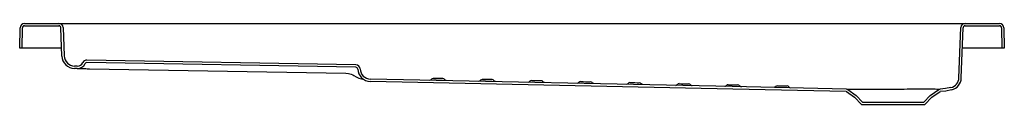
# Model space of a CAD drawing. Header units: millimetres. Extents: x 7941.2 to 7942.8, y 2230.08 to 2230.21.
import ezdxf

# ---------------------------------------------------------------- set-up
doc = ezdxf.new("R2010")
doc.units = ezdxf.units.MM
doc.layers.add('SANINDUSA', color=3, linetype='Continuous')

msp = doc.modelspace()

# ---------------------------------------------------------------- linework, layer by layer
at = {"layer": 'SANINDUSA'}
for p, q in [((7941.1987, 2230.1746), (7941.1993, 2230.2077)), ((7941.2026, 2230.1746), (7941.2032, 2230.2077)), ((7941.2063, 2230.2146), (7941.2626, 2230.2146)), ((7941.2063, 2230.2107), (7941.2626, 2230.2107)), ((7941.2626, 2230.2146), (7941.2896, 2230.2146)), ((7941.2674, 2230.1616), (7941.2657, 2230.2077)), ((7941.2696, 2230.2079), (7941.2713, 2230.1617)), ((7941.2896, 2230.2146), (7942.7092, 2230.2146)), ((7942.7092, 2230.2146), (7942.7362, 2230.2146)), ((7942.7263, 2230.1261), (7942.7292, 2230.2079)), ((7942.7302, 2230.126), (7942.7331, 2230.2077)), ((7942.7362, 2230.2146), (7942.7925, 2230.2146)), ((7942.7362, 2230.2107), (7942.7925, 2230.2107)), ((7942.7956, 2230.2077), (7942.7962, 2230.1746)), ((7942.7995, 2230.2077), (7942.8001, 2230.1746)), ((7941.2026, 2230.1746), (7941.1987, 2230.1746)), ((7941.2037, 2230.1746), (7941.2026, 2230.1746)), ((7941.2669, 2230.1746), (7941.2037, 2230.1746)), ((7942.7951, 2230.1746), (7942.7319, 2230.1746)), ((7942.7962, 2230.1746), (7942.7951, 2230.1746)), ((7942.8001, 2230.1746), (7942.7962, 2230.1746)), ((7941.7455, 2230.1473), (7941.3081, 2230.1549)), ((7941.2924, 2230.1452), (7941.2879, 2230.1453)), ((7941.2923, 2230.1413), (7941.2879, 2230.1414)), ((7941.7455, 2230.1434), (7941.308, 2230.151)), ((7941.3123, 2230.141), (7941.7291, 2230.1337)), ((7941.7377, 2230.1321), (7941.7405, 2230.1308)), ((7941.7405, 2230.1308), (7941.7424, 2230.1298)), ((7942.5454, 2230.1072), (7942.5591, 2230.0976)), ((7942.6797, 2230.0976), (7942.6934, 2230.1072)), ((7942.5432, 2230.104), (7942.5565, 2230.0947)), ((7942.5565, 2230.0947), (7942.5677, 2230.0827)), ((7942.5591, 2230.0976), (7942.5694, 2230.0866)), ((7942.6694, 2230.0866), (7942.6797, 2230.0976)), ((7942.6711, 2230.0827), (7942.6823, 2230.0947)), ((7942.6823, 2230.0947), (7942.6956, 2230.104)), ((7942.5677, 2230.0827), (7942.6711, 2230.0827)), ((7942.5694, 2230.0866), (7942.6694, 2230.0866))]:
    msp.add_line(p, q, dxfattribs=at)
at = {"layer": 'SANINDUSA', "flags": 128}
for points in [[(7941.2923, 2230.1413), (7941.2924, 2230.1413), (7941.2928, 2230.1413), (7941.2933, 2230.1413), (7941.2941, 2230.1413), (7941.295, 2230.1413), (7941.2961, 2230.1412), (7941.2975, 2230.1412), (7941.2989, 2230.1412), (7941.3006, 2230.1412), (7941.3023, 2230.1411), (7941.3042, 2230.1411), (7941.3061, 2230.1411), (7941.3082, 2230.141), (7941.3102, 2230.141), (7941.3123, 2230.141)], [(7941.7291, 2230.1337), (7941.7334, 2230.1333), (7941.7377, 2230.1321)], [(7942.5432, 2230.1079), (7942.3577, 2230.1118), (7941.769, 2230.1242)], [(7941.8867, 2230.1248), (7941.8866, 2230.1249), (7941.8866, 2230.1249), (7941.8859, 2230.1249), (7941.8844, 2230.1249), (7941.8823, 2230.125), (7941.8798, 2230.125), (7941.8772, 2230.1251), (7941.8749, 2230.1251), (7941.873, 2230.1252), (7941.8718, 2230.1252), (7941.8715, 2230.1252), (7941.8715, 2230.1252), (7941.8716, 2230.1252), (7941.8716, 2230.1251), (7941.8726, 2230.1251), (7941.8744, 2230.1251), (7941.8766, 2230.125), (7941.8792, 2230.125), (7941.8817, 2230.1249), (7941.8839, 2230.1249), (7941.8856, 2230.1248), (7941.8865, 2230.1248), (7941.8865, 2230.1248)], [(7941.8925, 2230.1217), (7941.8925, 2230.1217), (7941.8924, 2230.1218), (7941.8923, 2230.1218), (7941.892, 2230.1218), (7941.8914, 2230.122), (7941.8906, 2230.1225), (7941.8899, 2230.1232), (7941.8898, 2230.1233)], [(7941.9667, 2230.1232), (7941.9666, 2230.1232), (7941.9666, 2230.1232), (7941.9659, 2230.1232), (7941.9644, 2230.1233), (7941.9622, 2230.1234), (7941.9598, 2230.1234), (7941.9572, 2230.1235), (7941.9549, 2230.1235), (7941.953, 2230.1235), (7941.9518, 2230.1235), (7941.9515, 2230.1235), (7941.9516, 2230.1235), (7941.9516, 2230.1235), (7941.9526, 2230.1235), (7941.9544, 2230.1234), (7941.9566, 2230.1233), (7941.9591, 2230.1233), (7941.9617, 2230.1232), (7941.9639, 2230.1232), (7941.9656, 2230.1232), (7941.9665, 2230.1232), (7941.9665, 2230.1232)], [(7941.9724, 2230.1201), (7941.9724, 2230.1201), (7941.9723, 2230.1201), (7941.9722, 2230.1201), (7941.9719, 2230.1202), (7941.9712, 2230.1205), (7941.9704, 2230.121), (7941.9698, 2230.1216)], [(7942.5431, 2230.104), (7942.3588, 2230.1079), (7941.769, 2230.1203)], [(7942.0524, 2230.1185), (7942.0524, 2230.1185), (7942.0523, 2230.1185), (7942.0521, 2230.1185), (7942.0518, 2230.1186), (7942.0512, 2230.1188), (7942.0505, 2230.1192), (7942.0498, 2230.1199), (7942.0498, 2230.12)], [(7942.1324, 2230.1168), (7942.1324, 2230.1168), (7942.1322, 2230.1168), (7942.132, 2230.1168), (7942.1317, 2230.1169), (7942.1311, 2230.1172), (7942.1304, 2230.1176), (7942.1298, 2230.1183), (7942.1297, 2230.1183)], [(7942.2124, 2230.1151), (7942.2124, 2230.1151), (7942.2122, 2230.1151), (7942.2121, 2230.1151), (7942.2118, 2230.1152), (7942.2112, 2230.1154), (7942.2104, 2230.1159), (7942.2098, 2230.1166), (7942.2097, 2230.1166)], [(7942.2924, 2230.1133), (7942.2924, 2230.1133), (7942.2923, 2230.1133), (7942.2921, 2230.1134), (7942.2919, 2230.1134), (7942.2912, 2230.1136), (7942.2905, 2230.1141), (7942.2897, 2230.1149), (7942.2897, 2230.1149)], [(7942.3483, 2230.1136), (7942.3478, 2230.1131), (7942.3472, 2230.1127), (7942.3466, 2230.1124), (7942.3462, 2230.1123), (7942.346, 2230.1122), (7942.3458, 2230.1122), (7942.3457, 2230.1122), (7942.3457, 2230.1122)], [(7942.4282, 2230.1119), (7942.4278, 2230.1114), (7942.4272, 2230.1109), (7942.4266, 2230.1107), (7942.4262, 2230.1105), (7942.4259, 2230.1105), (7942.4258, 2230.1104), (7942.4257, 2230.1104), (7942.4257, 2230.1104)], [(7942.5432, 2230.1079), (7942.5437, 2230.1079), (7942.5447, 2230.1079), (7942.5462, 2230.1079), (7942.5482, 2230.1079), (7942.5508, 2230.1079), (7942.5538, 2230.1079), (7942.5572, 2230.1079), (7942.5612, 2230.1079), (7942.5657, 2230.1079), (7942.5703, 2230.1079), (7942.5754, 2230.1079), (7942.5809, 2230.1079), (7942.5866, 2230.1079), (7942.5925, 2230.1079), (7942.5985, 2230.1079), (7942.6048, 2230.1079), (7942.6113, 2230.1079), (7942.6215, 2230.1079), (7942.6267, 2230.1079), (7942.6319, 2230.1079), (7942.637, 2230.1079), (7942.6421, 2230.108), (7942.6471, 2230.108), (7942.652, 2230.108), (7942.6576, 2230.108), (7942.6629, 2230.108), (7942.6681, 2230.108), (7942.6729, 2230.108), (7942.6772, 2230.108), (7942.6811, 2230.108), (7942.6847, 2230.108), (7942.6878, 2230.108), (7942.6904, 2230.1079), (7942.6924, 2230.1079), (7942.694, 2230.1079), (7942.6951, 2230.1079), (7942.6956, 2230.1079)], [(7942.5432, 2230.1079), (7942.5443, 2230.1078), (7942.5454, 2230.1072)], [(7942.6934, 2230.1072), (7942.6944, 2230.1077), (7942.6956, 2230.1079)], [(7942.7134, 2230.1102), (7942.7046, 2230.1086), (7942.6956, 2230.1079)], [(7942.7143, 2230.1064), (7942.7051, 2230.1047), (7942.6957, 2230.104)], [(7942.5431, 2230.104), (7942.5431, 2230.104), (7942.5432, 2230.104)], [(7942.6956, 2230.104), (7942.6956, 2230.104), (7942.6957, 2230.104)]]:
    msp.add_lwpolyline(points, dxfattribs=at)
at = {"layer": 'SANINDUSA'}
for centre, radius, start, end in [((7941.2063, 2230.2076), 0.007, 90, 179), ((7941.2063, 2230.2076), 0.0031, 90, 179), ((7941.2626, 2230.2076), 0.007, 2, 90), ((7941.2626, 2230.2076), 0.0031, 2, 90), ((7942.7362, 2230.2076), 0.007, 90, 178), ((7942.7362, 2230.2076), 0.0031, 90, 178), ((7942.7925, 2230.2076), 0.007, 1, 90), ((7942.7925, 2230.2076), 0.0031, 1, 90), ((7941.2882, 2230.1623), 0.0209, 182, 269), ((7941.2882, 2230.1623), 0.017, 182, 269), ((7941.3079, 2230.1479), 0.007, 89, 154.6843), ((7941.2926, 2230.1552), 0.0139, 269, 334.6843), ((7941.2926, 2230.1552), 0.01, 269, 334.6843), ((7941.3079, 2230.1479), 0.0031, 89, 154.6843), ((7941.7454, 2230.1403), 0.007, 2.0275, 89), ((7941.7454, 2230.1403), 0.0031, 2.0275, 89), ((7941.7694, 2230.1412), 0.0209, 182.0425, 268.7851), ((7941.7694, 2230.1412), 0.017, 182.042, 268.7854), ((7941.7694, 2230.1735), 0.0514, 238.2694, 257.9423), ((7941.8653, 2230.1262), 0.00388, 275.9179, 322.3273), ((7941.8713, 2230.1213), 0.0039, 93.7133, 139.9379), ((7941.8866, 2230.1209), 0.00396, 37.0816, 84.2635), ((7941.9452, 2230.1246), 0.00394, 276.0722, 321.5195), ((7941.9513, 2230.1195), 0.00399, 93.5117, 138.9533), ((7941.9666, 2230.1193), 0.00392, 36.7554, 83.5104), ((7942.0313, 2230.1179), 0.00401, 93.5575, 138.7906), ((7942.0493, 2230.6005), 0.4789, 267.8791, 269.6683), ((7942.0466, 2230.1176), 0.00394, 36.8514, 83.8932), ((7942.7093, 2230.1267), 0.017, 283.866, 358.0002), ((7942.7093, 2230.1267), 0.0209, 283.8663, 358), ((7942.0252, 2230.1229), 0.00393, 276.0227, 321.8103), ((7942.1052, 2230.1213), 0.00392, 276.079, 321.6063), ((7942.1113, 2230.1163), 0.00387, 93.2895, 140.211), ((7942.1288, 2230.5729), 0.4531, 267.8149, 269.7058), ((7942.1265, 2230.1159), 0.00398, 37.1365, 84.1634), ((7942.1852, 2230.1196), 0.00392, 275.9896, 321.8342), ((7942.1913, 2230.1145), 0.00401, 93.5936, 138.7682), ((7942.2094, 2230.5898), 0.4716, 267.8282, 269.6449), ((7942.2065, 2230.1142), 0.00397, 37.0534, 83.9335), ((7942.2652, 2230.1178), 0.00387, 275.9012, 322.2731), ((7942.2713, 2230.1129), 0.00389, 93.1541, 139.9431), ((7942.2918, 2230.6882), 0.5718, 267.9619, 269.461), ((7942.2865, 2230.1125), 0.00394, 36.7782, 83.7683), ((7942.3512, 2230.1111), 0.00391, 93.7157, 139.5911), ((7942.3795, 2231.0277), 0.9131, 268.2404, 269.1798), ((7942.3665, 2230.1107), 0.00393, 36.7175, 84.2272), ((7942.3728, 2230.1154), 0.00384, 215.8652, 265.2245), ((7942.4312, 2230.1093), 0.00396, 92.6145, 139.4025), ((7942.486, 2232.3239), 2.2113, 268.5854, 268.9737), ((7942.4465, 2230.109), 0.00397, 37.3346, 86.8828), ((7942.4528, 2230.1137), 0.00393, 216.6645, 265.7172)]:
    msp.add_arc(centre, radius, start, end, dxfattribs=at)

doc.saveas('drawing.dxf')
